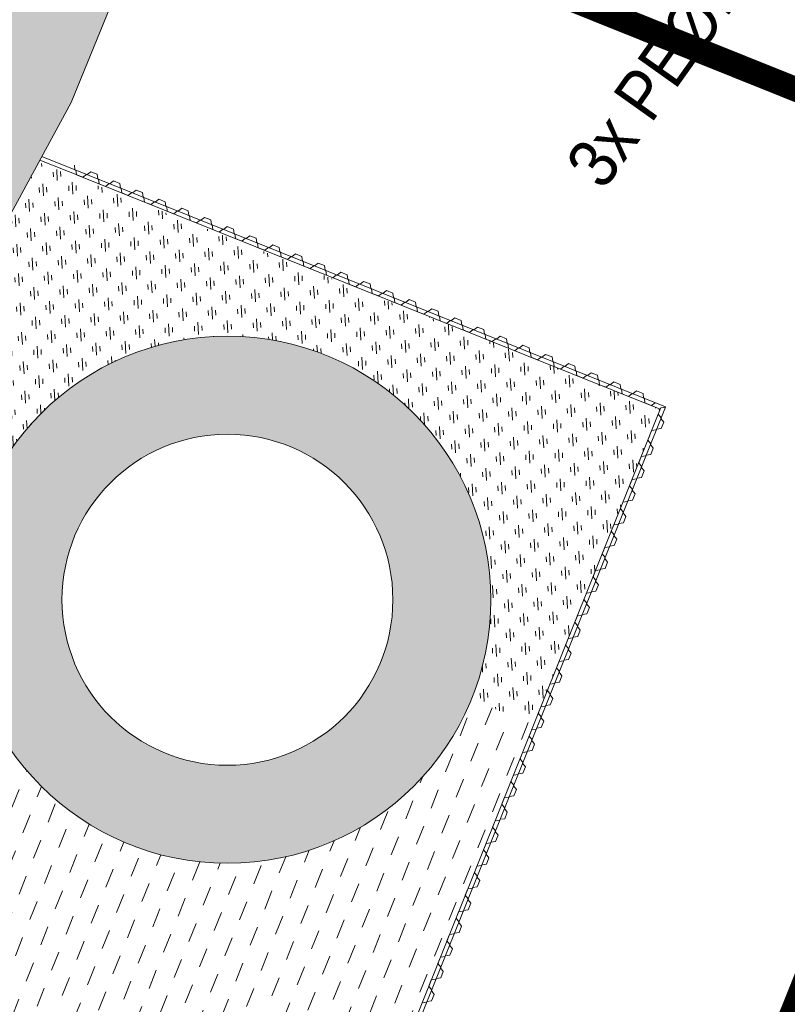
# Model space of a CAD drawing. Header units: metres. Extents: x 68442 to 71740, y 407111 to 411160.
# Tile 85 of 186: x 70011 to 70042, y 408257 to 408298. Entities that reach past the tile are written whole.
import ezdxf
from ezdxf.enums import TextEntityAlignment as Align

# ---------------------------------------------------------------- set-up
doc = ezdxf.new("R2010")
doc.units = ezdxf.units.M
doc.linetypes.add('XX-CENTER', pattern=[8, 5, -1, 1, -1])
doc.layers.add('- van den heuvel -txt', color=7, linetype='Continuous', lineweight=0)
doc.layers.add('MACG_alg_werkgrens', color=3, linetype='XX-CENTER', lineweight=0)
doc.layers.add('MACG_n_inr_damwand', color=1, linetype='Continuous', lineweight=0, plot=False, transparency=0.8)
for name, color, linetype, lineweight, transparency in [('MACG_n_vhr_arc_auxcrane', 3, 'Continuous', 0, 0.8), ('MACG_n_vhr_arc_gravel', 34, 'Continuous', 0, 0.8), ('MACG_n_vhr_arc_preassembly_13.5', 6, 'Continuous', 0, 0.8), ('MACG_n_vhr_kant_', 7, 'Continuous', 0, 0.8)]:
    doc.layers.add(name, color=color, linetype=linetype, lineweight=lineweight, transparency=transparency)
doc.styles.get("Standard").update_dxf_attribs({"font": 'arial.ttf'})
pattern_1 = [(273.21993453, (35012.6843, 204126.80925), (-0.56535144, -0.6327540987), [0.5, -0.7]), (273.21993453, (35012.543, 204126.65106), (-0.56535144, -0.6327540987), [0.2, -1]), (273.21993453, (35012.8425, 204126.6679), (-0.56535144, -0.6327540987), [0.2, -1])]

msp = doc.modelspace()

# ---------------------------------------------------------------- hatches: boundary and pattern name
at = {"layer": 'MACG_n_vhr_arc_auxcrane'}
h = msp.add_hatch(dxfattribs=at)
h.set_pattern_fill('ACO-BETON_DETAIL', color=256, scale=2, angle=90, style=0, pattern_type=2)
h.set_pattern_definition([(90, (0, 0), (-0.6, 0.3), [0, -0.6])])
h.paths.add_polyline_path([(71104.603, 407276.388), (71100.358, 407269.862), (71096.479, 407264.662), (71073.048, 407241.19), (71055.238, 407227.989), (71038.574, 407220.174), (71017.646, 407213.432), (70997.279, 407210.279), (70970.533, 407211.312), (70939.98, 407218.436), (70920.131, 407228.266), (70892.762, 407246.304), (70881.949, 407253.646), (70843.717, 407279.557), (70818.155, 407297.249), (70743.743, 407349.148), (70723.547, 407363.902), (70691.358, 407385.965), (70689.312, 407386.516), (70663.266, 407404.368), (70642.756, 407418.664), (70549.196, 407483.049), (70441.196, 407557.929), (70380.254, 407599.928), (70359.975, 407614.54), (70327.834, 407636.672), (70325.789, 407637.228), (70303.448, 407652.612), (70279.296, 407669.487), (70165.436, 407747.808), (70137.116, 407767.369), (70054.657, 407824.328), (70012.778, 407852.992), (69992.502, 407867.631), (69960.301, 407889.675), (69958.254, 407890.225), (69932.198, 407908.062), (69911.695, 407922.368), (69898.531, 407931.425), (69878.799, 407944.383), (69877.926, 407945.287), (69877.111, 407946.172), (69876.297, 407947.067), (69875.501, 407947.973), (69874.717, 407948.899), (69873.954, 407949.823), (69873.19, 407950.757), (69872.445, 407951.703), (69871.711, 407952.659), (69870.997, 407953.624), (69870.284, 407954.598), (69869.589, 407955.585), (69868.905, 407956.581), (69868.242, 407957.586), (69867.589, 407958.591), (69866.945, 407959.617), (69866.321, 407960.643), (69865.708, 407961.678), (69865.105, 407962.724), (69864.521, 407963.78), (69863.949, 407964.835), (69863.385, 407965.911), (69862.843, 407966.986), (69862.309, 407968.063), (69861.796, 407969.162), (69860.812, 407971.35), (69860.338, 407972.469), (69859.886, 407973.584), (69859.443, 407974.7), (69859.021, 407975.827), (69858.609, 407976.961), (69858.207, 407978.098), (69857.824, 407979.246), (69857.463, 407980.391), (69857.11, 407981.538), (69856.779, 407982.705), (69856.458, 407983.858), (69856.145, 407985.027), (69855.864, 407986.193), (69855.582, 407987.37), (69855.331, 407988.548), (69855.09, 407989.732), (69854.859, 407990.908), (69854.647, 407992.097), (69854.456, 407993.293), (69854.275, 407994.479), (69854.114, 407995.675), (69853.963, 407996.872), (69853.833, 407998.068), (69853.712, 407999.264), (69853.611, 408000.472), (69853.531, 408001.669), (69853.461, 408002.875), (69853.41, 408004.081), (69853.37, 408005.277), (69853.35, 408006.486), (69853.35, 408007.692), (69853.36, 408008.898), (69853.39, 408010.105), (69853.43, 408011.301), (69853.491, 408012.509), (69853.571, 408013.715), (69853.662, 408014.912), (69853.772, 408016.118), (69853.893, 408017.314), (69854.034, 408018.51), (69854.184, 408019.707), (69854.356, 408020.905), (69854.547, 408022.092), (69854.748, 408023.278), (69854.969, 408024.464), (69855.2, 408025.64), (69855.452, 408026.828), (69855.723, 408028.005), (69856.004, 408029.169), (69856.296, 408030.335), (69856.608, 408031.504), (69856.94, 408032.66), (69857.282, 408033.816), (69857.644, 408034.972), (69858.016, 408036.119), (69858.408, 408037.255), (69858.81, 408038.389), (69859.222, 408039.517), (69859.665, 408040.644), (69860.107, 408041.758), (69860.57, 408042.876), (69861.053, 408043.982), (69861.546, 408045.078), (69862.057, 408046.173), (69862.57, 408047.258), (69887.002, 408096.243), (69911.99, 408137.012), (69922.689, 408152.705), (69959.672, 408205.279), (69965.122, 408212.934), (69980.171, 408233.211), (69982.771, 408237.818), (69998.851, 408267.442), (69999.196, 408269.55), (70012.625, 408294.288), (70020.261, 408312.998), (70027.965, 408324.919), (70035.652, 408335.869), (70045.209, 408349.305), (70055.034, 408362.942), (70058.469, 408370.849), (70060.02, 408382.34), (70059.849, 408384.812), (70059.31, 408392.61), (70057.39, 408399.52), (70053.54, 408411.74), (70045.78, 408436.54), (70035.86, 408467.97), (70030.1, 408466.23), (70041.593, 408429.288), (70048.063, 408408.425), (70052.74, 408393.82), (70053.172, 408391.093), (70054.29, 408384.03), (70053.76, 408374.91), (70053.079, 408372.262), (70051.1, 408365.158), (70041.922, 408351.585), (70032.385, 408338.177), (70024.647, 408327.155), (70016.833, 408315.063), (70009.109, 408296.196), (69976.11, 408235.403), (69961.58, 408214.856), (69956.407, 408207.589), (69919.4, 408154.982), (69908.63, 408139.185), (69883.501, 408098.184), (69858.972, 408049.005), (69858.437, 408047.874), (69857.91, 408046.746), (69857.395, 408045.602), (69856.889, 408044.441), (69856.4, 408043.261), (69855.944, 408042.112), (69855.482, 408040.936), (69855.046, 408039.744), (69854.632, 408038.575), (69854.223, 408037.389), (69853.833, 408036.187), (69853.455, 408034.98), (69853.1, 408033.779), (69852.753, 408032.572), (69852.423, 408031.337), (69852.12, 408030.124), (69851.83, 408028.924), (69851.546, 408027.692), (69851.281, 408026.44), (69851.04, 408025.216), (69850.809, 408023.978), (69850.6, 408022.744), (69850.401, 408021.506), (69850.22, 408020.24), (69850.063, 408018.994), (69849.916, 408017.749), (69849.791, 408016.501), (69849.676, 408015.245), (69849.581, 408013.999), (69849.497, 408012.742), (69849.434, 408011.468), (69849.392, 408010.222), (69849.36, 408008.965), (69849.35, 408007.709), (69849.35, 408006.453), (69849.371, 408005.177), (69849.413, 408003.931), (69849.465, 408002.675), (69849.539, 408001.418), (69849.623, 408000.172), (69849.729, 407998.897), (69849.855, 407997.65), (69849.991, 407996.404), (69850.148, 407995.159), (69850.315, 407993.911), (69850.504, 407992.676), (69850.703, 407991.431), (69850.927, 407990.172), (69851.167, 407988.948), (69851.415, 407987.731), (69851.681, 407986.486), (69851.975, 407985.258), (69852.268, 407984.041), (69852.599, 407982.806), (69852.928, 407981.621), (69853.274, 407980.404), (69853.643, 407979.202), (69854.02, 407978.011), (69854.424, 407976.798), (69854.844, 407975.612), (69855.268, 407974.443), (69855.711, 407973.261), (69856.173, 407972.096), (69856.643, 407970.937), (69857.145, 407969.75), (69858.16, 407967.494), (69858.705, 407966.328), (69859.265, 407965.198), (69859.828, 407964.083), (69860.419, 407962.953), (69861.013, 407961.859), (69861.621, 407960.758), (69862.255, 407959.659), (69862.891, 407958.585), (69863.541, 407957.515), (69864.217, 407956.438), (69864.896, 407955.394), (69865.587, 407954.346), (69866.305, 407953.301), (69867.034, 407952.266), (69867.775, 407951.253), (69868.517, 407950.251), (69869.288, 407949.247), (69870.07, 407948.254), (69870.863, 407947.283), (69871.649, 407946.332), (69872.473, 407945.36), (69873.315, 407944.401), (69874.16, 407943.472), (69875.015, 407942.543), (69876.23, 407941.284), (69896.301, 407928.104), (69909.436, 407919.068), (69929.939, 407904.762), (69989.846, 407863.751), (70010.518, 407849.691), (70052.39, 407821.032), (70134.842, 407764.077), (70163.166, 407744.515), (70277.036, 407666.186), (70297.513, 407651.842), (70357.309, 407610.668), (70377.994, 407596.628), (70438.921, 407554.638), (70546.922, 407479.757), (70640.495, 407415.365), (70661.005, 407401.069), (70720.889, 407360.024), (70741.481, 407345.848), (70815.872, 407293.964), (70841.457, 407276.257), (70879.706, 407250.335), (70890.538, 407242.98), (70918.135, 407224.79), (70938.62, 407214.646), (70969.997, 407207.33), (70997.51, 407206.267), (71018.571, 407209.528), (71040.042, 407216.444), (71057.298, 407224.537), (71075.668, 407238.154), (71099.513, 407262.04), (71103.641, 407267.574), (71107.189, 407273.029)])
at = {"layer": 'MACG_n_vhr_arc_gravel'}
h = msp.add_hatch(dxfattribs=at)
h.set_pattern_fill('GOST_GLASS', color=256, scale=0.2, angle=520.0859, style=0)
h.set_pattern_definition(pattern_1)
edge = h.paths.add_edge_path()
edge.add_line((70011.299, 408291.846), (70004.751, 408279.782))
edge.add_line((70004.751, 408279.782), (70009.045, 408278.058))
edge.add_arc((70019, 408274), 10.75, -22.1778, 157.8222, ccw=False)
edge.add_line((70028.955, 408269.942), (70031.495, 408268.906))
edge.add_line((70031.495, 408268.906), (70036.66, 408281.775))
edge.add_line((70036.66, 408281.775), (70011.299, 408291.846))
h = msp.add_hatch(dxfattribs=at)
h.set_pattern_fill('GOST_GLASS', color=256, scale=0.2, angle=520.0859, style=0)
h.set_pattern_definition(pattern_1)
h.paths.add_polyline_path([(70025.251, 408271.452, -0.41262), (70016.486, 408267.736, -0.415809), (70012.749, 408276.548), (70009.045, 408278.058, 0.415809), (70014.996, 408264.023, 0.41262), (70028.955, 408269.942)])
h.paths.add_polyline_path([(70023.004, 408283.977, 0.41262), (70009.045, 408278.058), (70012.749, 408276.548, -0.41262), (70021.514, 408280.264, -0.415809), (70025.251, 408271.452), (70028.955, 408269.942, 0.415809)])
h.paths.add_polyline_path([(69961.004, 407918.977, 1), (69952.996, 407899.023, 1)])
h.paths.add_polyline_path([(69954.486, 407902.736, -1), (69959.514, 407915.264, -1)], flags=16)
h.paths.add_polyline_path([(70328.004, 407665.977, 1), (70319.996, 407646.023, 1)])
h.paths.add_polyline_path([(70321.486, 407649.736, -1), (70326.514, 407662.264, -1)], flags=16)
h.paths.add_polyline_path([(70683.996, 407395.023, 1), (70692.004, 407414.977, 1)])
h.paths.add_polyline_path([(70690.514, 407411.264, -1), (70685.486, 407398.736, -1)], flags=16)
at = {"layer": 'MACG_n_vhr_arc_preassembly_13.5'}
h = msp.add_hatch(dxfattribs=at)
h.set_pattern_fill('DASH', color=256, scale=0.5, angle=68.1321)
h.set_pattern_definition([(68.13207, (69982.37296, 409427.91986), (-0.4409888, 1.03228243), [0.79375, -0.79375])])
edge = h.paths.add_edge_path()
edge.add_line((70004.751, 408279.782), (69999.196, 408269.55))
edge.add_line((69999.196, 408269.55), (69998.859, 408267.457))
edge.add_line((69998.859, 408267.457), (70001.187, 408266.193))
edge.add_line((70001.187, 408266.193), (69988.332, 408242.316))
edge.add_line((69988.332, 408242.316), (70025.369, 408253.618))
edge.add_line((70025.369, 408253.618), (70031.495, 408268.906))
edge.add_line((70031.495, 408268.906), (70028.955, 408269.942))
edge.add_arc((70019, 408274), 10.75, 157.8222, 337.8222, ccw=False)
edge.add_line((70009.045, 408278.058), (70004.751, 408279.782))

# ---------------------------------------------------------------- linework, layer by layer
at = {"layer": 'MACG_alg_werkgrens', "ltscale": 10, "const_width": 1, "flags": 128}
msp.add_lwpolyline([(70449.751, 408032.163), (70449.751, 408032.163), (70437.26, 408048.557), (70414.446, 408089.512, -0.374008), (70400.275, 408120.193), (70381.121, 408153.533), (70372.268, 408163.828), (70353.318, 408204.864), (70334.342, 408247.817), (70308.213, 408318.397), (70297.487, 408362.168), (70288.889, 408397.157), (70280.291, 408432.15), (70275.143, 408459.922), (70272.268, 408479.577), (70270.836, 408507.892), (70305.356, 408513.047), (70308.932, 408516.528), (70286.132, 408539.946), (70289.559, 408543.501), (70271.349, 408561.055), (70272.887, 408576.356), (70305.692, 408609.863), (70303.117, 408628.631), (70214.729, 408626.476, 0.408017), (70190.072, 408599.729), (70194.782, 408539.543), (70180.571, 408538.431), (70173.023, 408540.32), (70162.754, 408538.249), (70123.209, 408526.059), (70117.394, 408545.262), (70096.494, 408538.74), (70089.025, 408536.409), (70069.326, 408530.261), (70064.97, 408530.261), (70064.97, 408530.261), (70032.386, 408502.995), (70024.178, 408496.558), (70024.783, 408494.331), (70030.873, 408475.178), (70040.424, 408478.287), (70065.288, 408399.01, -0.169189), (70062.026, 408359.704), (70044.785, 408334.682), (70029.708, 408312.801), (70025.151, 408301.657), (70055.079, 408289.647), (70035.99, 408242.051), (69983.206, 408225.941), (69958.716, 408190.459), (69928.81, 408147.129), (69891.671, 408088.635), (69874.644, 408051.766), (69867.207, 408035.66), (69868.166, 408034.583), (69864.003, 408016.615), (69863.573, 408003.322), (69866.171, 407986.393), (69870.823, 407973.579), (69882.918, 407954.884), (69901.665, 407941.327), (69931.143, 407921.235), (69949.417, 407947.806), (69991.674, 407918.794), (69995.138, 407873.29), (70296.881, 407665.423), (70317.094, 407694.851), (70359.37, 407665.826), (70362.861, 407619.969), (70630.25, 407435.768), (70660.421, 407415.003), (70680.436, 407444.142), (70722.713, 407415.117), (70726.166, 407369.755), (70746.399, 407355.829), (70860.012, 407276.97), (70923.64, 407234.339), (70930.51, 407230.937), (70942.36, 407225.069), (70957.548, 407221.528), (70971.471, 407218.281), (70982.063, 407217.872), (70996.886, 407217.299), (71015.507, 407220.097), (71035.843, 407226.792, -0.788795), (71046.434, 407275.744), (71049.352, 407277.993), (71063.781, 407306.584), (71073.046, 407323.92), (71078.986, 407335.034), (71087.075, 407350.169), (71114.981, 407403.763), (71133.436, 407394.253), (71179.714, 407483.087), (71218.767, 407558.877), (71211.959, 407562.385), (71175.728, 407577.356), (71153.873, 407584.711), (71134.026, 407590.44), (71112.744, 407597.537), (71091.531, 407605.714), (71060.724, 407614.389, -0.09505), (71052.716, 407619.868), (71041.845, 407625.02), (70995.129, 407648.794), (70996.507, 407651.409), (70889.072, 407707.568), (70786.374, 407761.327), (70748.986, 407780.821), (70719.814, 407796.404, -0.291353), (70694.998, 407808.622), (70652.208, 407834.486), (70644.454, 407840.479), (70647.408, 407845.653), (70642.74, 407848.811), (70629.043, 407859.346), (70617.43, 407868.279), (70606.968, 407876.325), (70598.635, 407882.735), (70585.65, 407892.722), (70579.8, 407897.745), (70571.586, 407905.173), (70565.007, 407911.122), (70557.904, 407917.544), (70552.796, 407922.163), (70546.418, 407927.931), (70536.509, 407936.891), (70533.553, 407939.886), (70527.429, 407946.09), (70518.812, 407954.821), (70511.889, 407961.835), (70505.061, 407968.754), (70496.289, 407977.642), (70489.386, 407985.104), (70479.295, 408002.881), (70473.931, 408010.063), (70469.694, 408015.735), (70464.149, 408023.159), (70460.157, 408028.486), (70449.751, 408032.163)], format="xyb", dxfattribs=at)
at = {"layer": 'MACG_n_inr_damwand'}
for p, q in [((70011.426, 408292.08), (70036.875, 408281.866)), ((70011.347, 408291.934), (70013.095, 408291.232)), ((70012.754, 408291.724), (70012.78, 408291.536)), ((70012.78, 408291.536), (70012.794, 408291.53)), ((70012.794, 408291.53), (70012.808, 408291.525)), ((70012.808, 408291.525), (70012.835, 408291.337)), ((70012.835, 408291.337), (70036.66, 408281.775)), ((70013.095, 408291.232), (70013.245, 408291.35)), ((70013.245, 408291.35), (70013.272, 408291.339)), ((70013.272, 408291.339), (70013.422, 408291.456)), ((70013.422, 408291.456), (70013.682, 408291.352)), ((70013.682, 408291.352), (70013.709, 408291.164)), ((70013.709, 408291.164), (70013.722, 408291.158)), ((70013.722, 408291.158), (70013.736, 408291.152)), ((70013.736, 408291.152), (70013.763, 408290.964)), ((70013.763, 408290.964), (70014.023, 408290.86)), ((70014.023, 408290.86), (70014.173, 408290.977)), ((70014.173, 408290.977), (70014.2, 408290.966)), ((70014.2, 408290.966), (70014.35, 408291.083)), ((70014.35, 408291.083), (70014.61, 408290.979)), ((70014.61, 408290.979), (70014.637, 408290.791)), ((70014.637, 408290.791), (70014.651, 408290.786)), ((70014.651, 408290.786), (70014.664, 408290.78)), ((70014.664, 408290.78), (70014.691, 408290.592)), ((70014.691, 408290.592), (70014.951, 408290.488)), ((70014.951, 408290.488), (70015.101, 408290.605)), ((70015.101, 408290.605), (70015.128, 408290.594)), ((70015.128, 408290.594), (70015.278, 408290.711)), ((70015.278, 408290.711), (70015.538, 408290.607)), ((70015.538, 408290.607), (70015.565, 408290.419)), ((70015.565, 408290.419), (70015.579, 408290.413)), ((70015.579, 408290.413), (70015.592, 408290.407)), ((70015.592, 408290.407), (70015.619, 408290.219)), ((70015.619, 408290.219), (70015.879, 408290.115)), ((70015.879, 408290.115), (70016.029, 408290.232)), ((70016.029, 408290.232), (70016.057, 408290.221)), ((70016.057, 408290.221), (70016.206, 408290.339)), ((70016.206, 408290.339), (70016.466, 408290.234)), ((70016.466, 408290.234), (70016.493, 408290.046)), ((70016.493, 408290.046), (70016.507, 408290.041)), ((70016.507, 408290.041), (70016.521, 408290.035)), ((70016.521, 408290.035), (70016.547, 408289.847)), ((70016.985, 408289.849), (70017.134, 408289.966)), ((70017.134, 408289.966), (70017.394, 408289.862)), ((70016.547, 408289.847), (70016.807, 408289.743)), ((70016.807, 408289.743), (70016.957, 408289.86)), ((70016.957, 408289.86), (70016.985, 408289.849)), ((70017.394, 408289.862), (70017.421, 408289.674)), ((70017.421, 408289.674), (70017.435, 408289.668)), ((70017.435, 408289.668), (70017.449, 408289.663)), ((70017.449, 408289.663), (70017.475, 408289.474)), ((70017.913, 408289.476), (70018.062, 408289.594)), ((70018.062, 408289.594), (70018.322, 408289.489)), ((70017.475, 408289.474), (70017.735, 408289.37)), ((70017.735, 408289.37), (70017.885, 408289.488)), ((70017.885, 408289.488), (70017.913, 408289.476)), ((70018.322, 408289.489), (70018.349, 408289.301)), ((70018.349, 408289.301), (70018.363, 408289.296)), ((70018.363, 408289.296), (70018.377, 408289.29)), ((70018.377, 408289.29), (70018.404, 408289.102)), ((70018.841, 408289.104), (70018.99, 408289.221)), ((70018.99, 408289.221), (70019.25, 408289.117)), ((70018.404, 408289.102), (70018.663, 408288.998)), ((70018.663, 408288.998), (70018.813, 408289.115)), ((70018.813, 408289.115), (70018.841, 408289.104)), ((70019.25, 408289.117), (70019.277, 408288.929)), ((70019.277, 408288.929), (70019.291, 408288.923)), ((70019.291, 408288.923), (70019.305, 408288.918)), ((70019.305, 408288.918), (70019.332, 408288.73)), ((70019.769, 408288.731), (70019.918, 408288.849)), ((70019.918, 408288.849), (70020.178, 408288.744)), ((70019.332, 408288.73), (70019.591, 408288.625)), ((70019.591, 408288.625), (70019.741, 408288.743)), ((70019.741, 408288.743), (70019.769, 408288.731)), ((70020.178, 408288.744), (70020.205, 408288.556)), ((70020.205, 408288.556), (70020.219, 408288.551)), ((70020.219, 408288.551), (70020.233, 408288.545)), ((70020.233, 408288.545), (70020.26, 408288.357)), ((70020.26, 408288.357), (70020.519, 408288.253)), ((70020.519, 408288.253), (70020.669, 408288.37)), ((70020.669, 408288.37), (70020.697, 408288.359)), ((70020.697, 408288.359), (70020.846, 408288.476)), ((70020.846, 408288.476), (70021.106, 408288.372)), ((70021.106, 408288.372), (70021.133, 408288.184)), ((70021.133, 408288.184), (70021.147, 408288.178)), ((70021.147, 408288.178), (70021.161, 408288.173)), ((70021.161, 408288.173), (70021.188, 408287.985)), ((70021.188, 408287.985), (70021.448, 408287.88)), ((70021.448, 408287.88), (70021.597, 408287.998)), ((70021.597, 408287.998), (70021.625, 408287.987)), ((70021.625, 408287.987), (70021.774, 408288.104)), ((70021.774, 408288.104), (70022.034, 408288)), ((70022.034, 408288), (70022.061, 408287.811)), ((70022.061, 408287.811), (70022.075, 408287.806)), ((70022.075, 408287.806), (70022.089, 408287.8)), ((70022.089, 408287.8), (70022.116, 408287.612)), ((70022.116, 408287.612), (70022.376, 408287.508)), ((70022.376, 408287.508), (70022.525, 408287.625)), ((70022.525, 408287.625), (70022.553, 408287.614)), ((70022.553, 408287.614), (70022.702, 408287.731)), ((70022.702, 408287.731), (70022.962, 408287.627)), ((70022.962, 408287.627), (70022.989, 408287.439)), ((70022.989, 408287.439), (70023.003, 408287.433)), ((70023.003, 408287.433), (70023.017, 408287.428)), ((70023.017, 408287.428), (70023.044, 408287.24)), ((70023.044, 408287.24), (70023.304, 408287.135)), ((70023.304, 408287.135), (70023.453, 408287.253)), ((70023.453, 408287.253), (70023.481, 408287.242)), ((70023.481, 408287.242), (70023.63, 408287.359)), ((70023.63, 408287.359), (70023.89, 408287.255)), ((70023.89, 408287.255), (70023.917, 408287.067)), ((70023.917, 408287.067), (70023.931, 408287.061)), ((70023.931, 408287.061), (70023.945, 408287.055)), ((70023.945, 408287.055), (70023.972, 408286.867)), ((70023.972, 408286.867), (70024.232, 408286.763)), ((70024.232, 408286.763), (70024.381, 408286.88)), ((70024.381, 408286.88), (70024.409, 408286.869)), ((70024.409, 408286.869), (70024.558, 408286.987)), ((70024.558, 408286.987), (70024.818, 408286.882)), ((70024.818, 408286.882), (70024.845, 408286.694)), ((70024.845, 408286.694), (70024.859, 408286.689)), ((70024.859, 408286.689), (70024.873, 408286.683)), ((70024.873, 408286.683), (70024.9, 408286.495)), ((70024.9, 408286.495), (70025.16, 408286.391)), ((70025.16, 408286.391), (70025.309, 408286.508)), ((70025.309, 408286.508), (70025.337, 408286.497)), ((70025.337, 408286.497), (70025.486, 408286.614)), ((70025.486, 408286.614), (70025.746, 408286.51)), ((70025.746, 408286.51), (70025.773, 408286.322)), ((70025.773, 408286.322), (70025.787, 408286.316)), ((70025.787, 408286.316), (70025.801, 408286.311)), ((70025.801, 408286.311), (70025.828, 408286.122)), ((70025.828, 408286.122), (70026.088, 408286.018)), ((70026.088, 408286.018), (70026.237, 408286.135)), ((70026.237, 408286.135), (70026.265, 408286.124)), ((70026.265, 408286.124), (70026.415, 408286.242)), ((70026.415, 408286.242), (70026.674, 408286.137)), ((70026.674, 408286.137), (70026.701, 408285.949)), ((70026.701, 408285.949), (70026.715, 408285.944)), ((70026.715, 408285.944), (70026.729, 408285.938)), ((70026.729, 408285.938), (70026.756, 408285.75)), ((70026.756, 408285.75), (70027.016, 408285.646)), ((70027.016, 408285.646), (70027.165, 408285.763)), ((70027.165, 408285.763), (70027.193, 408285.752)), ((70027.193, 408285.752), (70027.343, 408285.869)), ((70027.343, 408285.869), (70027.602, 408285.765)), ((70027.602, 408285.765), (70027.629, 408285.577)), ((70027.629, 408285.577), (70027.643, 408285.571)), ((70027.643, 408285.571), (70027.657, 408285.566)), ((70027.657, 408285.566), (70027.684, 408285.378)), ((70027.684, 408285.378), (70027.944, 408285.273)), ((70027.944, 408285.273), (70028.093, 408285.391)), ((70028.093, 408285.391), (70028.121, 408285.379)), ((70028.121, 408285.379), (70028.271, 408285.497)), ((70028.271, 408285.497), (70028.53, 408285.392)), ((70028.53, 408285.392), (70028.557, 408285.204)), ((70028.557, 408285.204), (70028.571, 408285.199)), ((70028.571, 408285.199), (70028.585, 408285.193)), ((70028.585, 408285.193), (70028.612, 408285.005)), ((70028.612, 408285.005), (70028.872, 408284.901)), ((70028.872, 408284.901), (70029.021, 408285.018)), ((70029.021, 408285.018), (70029.049, 408285.007)), ((70029.049, 408285.007), (70029.199, 408285.124)), ((70029.199, 408285.124), (70029.459, 408285.02)), ((70029.459, 408285.02), (70029.485, 408284.832)), ((70029.485, 408284.832), (70029.499, 408284.826)), ((70029.499, 408284.826), (70029.513, 408284.821)), ((70029.513, 408284.821), (70029.54, 408284.633)), ((70029.977, 408284.634), (70030.127, 408284.752)), ((70030.127, 408284.752), (70030.387, 408284.648)), ((70029.54, 408284.633), (70029.8, 408284.528)), ((70029.8, 408284.528), (70029.949, 408284.646)), ((70029.949, 408284.646), (70029.977, 408284.634)), ((70030.387, 408284.648), (70030.413, 408284.459)), ((70030.413, 408284.459), (70030.427, 408284.454)), ((70030.427, 408284.454), (70030.441, 408284.448)), ((70030.441, 408284.448), (70030.468, 408284.26)), ((70030.905, 408284.262), (70031.055, 408284.379)), ((70031.055, 408284.379), (70031.315, 408284.275)), ((70030.468, 408284.26), (70030.728, 408284.156)), ((70030.728, 408284.156), (70030.877, 408284.273)), ((70030.877, 408284.273), (70030.905, 408284.262)), ((70031.315, 408284.275), (70031.342, 408284.087)), ((70031.342, 408284.087), (70031.355, 408284.081)), ((70031.355, 408284.081), (70031.369, 408284.076)), ((70031.369, 408284.076), (70031.396, 408283.888)), ((70031.833, 408283.89), (70031.983, 408284.007)), ((70031.983, 408284.007), (70032.243, 408283.903)), ((70031.396, 408283.888), (70031.656, 408283.783)), ((70031.656, 408283.783), (70031.806, 408283.901)), ((70031.806, 408283.901), (70031.833, 408283.89)), ((70032.243, 408283.903), (70032.27, 408283.715)), ((70032.27, 408283.715), (70032.283, 408283.709)), ((70032.283, 408283.709), (70032.297, 408283.703)), ((70032.297, 408283.703), (70032.324, 408283.515)), ((70032.761, 408283.517), (70032.911, 408283.634)), ((70032.911, 408283.634), (70033.171, 408283.53)), ((70032.324, 408283.515), (70032.584, 408283.411)), ((70032.584, 408283.411), (70032.734, 408283.528)), ((70032.734, 408283.528), (70032.761, 408283.517)), ((70033.171, 408283.53), (70033.198, 408283.342)), ((70033.198, 408283.342), (70033.212, 408283.336)), ((70033.212, 408283.336), (70033.225, 408283.331)), ((70033.225, 408283.331), (70033.252, 408283.143)), ((70033.252, 408283.143), (70033.512, 408283.039)), ((70033.512, 408283.039), (70033.662, 408283.156)), ((70033.662, 408283.156), (70033.689, 408283.145)), ((70033.689, 408283.145), (70033.839, 408283.262)), ((70033.839, 408283.262), (70034.099, 408283.158)), ((70034.099, 408283.158), (70034.126, 408282.97)), ((70034.126, 408282.97), (70034.14, 408282.964)), ((70034.14, 408282.964), (70034.154, 408282.958)), ((70034.154, 408282.958), (70034.18, 408282.77)), ((70034.18, 408282.77), (70034.44, 408282.666)), ((70034.44, 408282.666), (70034.59, 408282.783)), ((70034.59, 408282.783), (70034.618, 408282.772)), ((70034.618, 408282.772), (70034.767, 408282.89)), ((70034.767, 408282.89), (70035.027, 408282.785)), ((70035.027, 408282.785), (70035.054, 408282.597)), ((70035.054, 408282.597), (70035.068, 408282.592)), ((70035.068, 408282.592), (70035.082, 408282.586)), ((70035.082, 408282.586), (70035.108, 408282.398)), ((70035.108, 408282.398), (70035.368, 408282.294)), ((70035.368, 408282.294), (70035.518, 408282.411)), ((70035.518, 408282.411), (70035.546, 408282.4)), ((70035.546, 408282.4), (70035.695, 408282.517)), ((70035.695, 408282.517), (70035.955, 408282.413)), ((70035.955, 408282.413), (70035.982, 408282.225)), ((70035.982, 408282.225), (70035.996, 408282.219)), ((70035.996, 408282.219), (70036.01, 408282.214)), ((70036.01, 408282.214), (70036.036, 408282.025)), ((70036.036, 408282.025), (70036.296, 408281.921)), ((70036.296, 408281.921), (70036.446, 408282.038)), ((70036.446, 408282.038), (70036.46, 408282.033)), ((70036.607, 408281.643), (70026.47, 408256.385)), ((70036.869, 408281.853), (70026.51, 408256.039)), ((70036.681, 408281.826), (70036.577, 408281.566)), ((70036.577, 408281.566), (70036.694, 408281.416)), ((70036.869, 408281.853), (70036.681, 408281.826)), ((70036.875, 408281.866), (70036.869, 408281.853)), ((70036.694, 408281.416), (70036.683, 408281.388)), ((70036.683, 408281.388), (70036.8, 408281.239)), ((70036.8, 408281.239), (70036.696, 408280.979)), ((70036.308, 408280.898), (70036.204, 408280.638)), ((70036.496, 408280.924), (70036.308, 408280.898)), ((70036.502, 408280.938), (70036.496, 408280.924)), ((70036.508, 408280.952), (70036.502, 408280.938)), ((70036.696, 408280.979), (70036.508, 408280.952)), ((70036.151, 408280.506), (70036.269, 408280.357)), ((70036.269, 408280.357), (70036.258, 408280.329)), ((70036.258, 408280.329), (70036.375, 408280.18)), ((70036.271, 408279.92), (70036.083, 408279.893)), ((70036.375, 408280.18), (70036.271, 408279.92)), ((70035.883, 408279.838), (70035.779, 408279.578)), ((70035.779, 408279.578), (70035.896, 408279.429)), ((70036.071, 408279.865), (70035.883, 408279.838)), ((70036.077, 408279.879), (70036.071, 408279.865)), ((70036.083, 408279.893), (70036.077, 408279.879)), ((70035.896, 408279.429), (70035.885, 408279.401)), ((70035.885, 408279.401), (70036.002, 408279.252)), ((70036.002, 408279.252), (70035.898, 408278.992)), ((70035.511, 408278.91), (70035.407, 408278.65)), ((70035.699, 408278.937), (70035.511, 408278.91)), ((70035.704, 408278.951), (70035.699, 408278.937)), ((70035.71, 408278.965), (70035.704, 408278.951)), ((70035.898, 408278.992), (70035.71, 408278.965)), ((70035.407, 408278.65), (70035.524, 408278.501)), ((70035.524, 408278.501), (70035.513, 408278.473)), ((70035.513, 408278.473), (70035.63, 408278.324)), ((70035.63, 408278.324), (70035.526, 408278.064)), ((70035.138, 408277.982), (70035.034, 408277.722)), ((70035.326, 408278.009), (70035.138, 408277.982)), ((70035.332, 408278.023), (70035.326, 408278.009)), ((70035.338, 408278.037), (70035.332, 408278.023)), ((70035.526, 408278.064), (70035.338, 408278.037)), ((70035.034, 408277.722), (70035.151, 408277.573)), ((70035.151, 408277.573), (70035.14, 408277.545)), ((70035.14, 408277.545), (70035.258, 408277.396)), ((70034.965, 408277.109), (70034.96, 408277.095)), ((70035.153, 408277.136), (70034.965, 408277.109)), ((70035.258, 408277.396), (70035.153, 408277.136)), ((70034.766, 408277.054), (70034.662, 408276.794)), ((70034.662, 408276.794), (70034.779, 408276.645)), ((70034.954, 408277.081), (70034.766, 408277.054)), ((70034.96, 408277.095), (70034.954, 408277.081)), ((70034.779, 408276.645), (70034.768, 408276.617)), ((70034.768, 408276.617), (70034.885, 408276.467)), ((70034.885, 408276.467), (70034.781, 408276.208)), ((70034.393, 408276.126), (70034.289, 408275.866)), ((70034.582, 408276.153), (70034.393, 408276.126)), ((70034.587, 408276.167), (70034.582, 408276.153)), ((70034.593, 408276.181), (70034.587, 408276.167)), ((70034.781, 408276.208), (70034.593, 408276.181)), ((70034.289, 408275.866), (70034.406, 408275.717)), ((70034.406, 408275.717), (70034.395, 408275.689)), ((70034.395, 408275.689), (70034.513, 408275.539)), ((70034.513, 408275.539), (70034.408, 408275.28)), ((70034.021, 408275.198), (70033.917, 408274.938)), ((70034.209, 408275.225), (70034.021, 408275.198)), ((70034.215, 408275.239), (70034.209, 408275.225)), ((70034.22, 408275.253), (70034.215, 408275.239)), ((70034.408, 408275.28), (70034.22, 408275.253)), ((70033.917, 408274.938), (70034.034, 408274.789)), ((70034.034, 408274.789), (70034.023, 408274.761)), ((70034.023, 408274.761), (70034.14, 408274.611)), ((70033.837, 408274.297), (70033.649, 408274.27)), ((70033.842, 408274.311), (70033.837, 408274.297)), ((70033.848, 408274.325), (70033.842, 408274.311)), ((70034.036, 408274.352), (70033.848, 408274.325)), ((70034.14, 408274.611), (70034.036, 408274.352)), ((70033.649, 408274.27), (70033.544, 408274.01)), ((70033.544, 408274.01), (70033.662, 408273.861)), ((70033.662, 408273.861), (70033.65, 408273.833)), ((70033.65, 408273.833), (70033.768, 408273.683)), ((70033.768, 408273.683), (70033.663, 408273.423)), ((70033.276, 408273.342), (70033.172, 408273.082)), ((70033.464, 408273.369), (70033.276, 408273.342)), ((70033.47, 408273.383), (70033.464, 408273.369)), ((70033.475, 408273.397), (70033.47, 408273.383)), ((70033.663, 408273.423), (70033.475, 408273.397)), ((70033.172, 408273.082), (70033.289, 408272.933)), ((70033.289, 408272.933), (70033.278, 408272.905)), ((70033.278, 408272.905), (70033.395, 408272.755)), ((70033.395, 408272.755), (70033.291, 408272.495)), ((70032.904, 408272.414), (70032.799, 408272.154)), ((70033.092, 408272.441), (70032.904, 408272.414)), ((70033.097, 408272.455), (70033.092, 408272.441)), ((70033.103, 408272.469), (70033.097, 408272.455)), ((70033.291, 408272.495), (70033.103, 408272.469)), ((70032.799, 408272.154), (70032.917, 408272.005)), ((70032.917, 408272.005), (70032.905, 408271.977)), ((70032.905, 408271.977), (70033.023, 408271.827)), ((70032.531, 408271.486), (70032.427, 408271.226)), ((70032.719, 408271.513), (70032.531, 408271.486)), ((70032.725, 408271.527), (70032.719, 408271.513)), ((70032.73, 408271.54), (70032.725, 408271.527)), ((70032.919, 408271.567), (70032.73, 408271.54)), ((70033.023, 408271.827), (70032.919, 408271.567)), ((70032.427, 408271.226), (70032.544, 408271.076)), ((70032.544, 408271.076), (70032.533, 408271.049)), ((70032.533, 408271.049), (70032.65, 408270.899)), ((70032.65, 408270.899), (70032.546, 408270.639)), ((70032.159, 408270.558), (70032.054, 408270.298)), ((70032.054, 408270.298), (70032.172, 408270.148)), ((70032.347, 408270.585), (70032.159, 408270.558)), ((70032.352, 408270.599), (70032.347, 408270.585)), ((70032.358, 408270.612), (70032.352, 408270.599)), ((70032.546, 408270.639), (70032.358, 408270.612)), ((70032.172, 408270.148), (70032.161, 408270.121)), ((70032.161, 408270.121), (70032.278, 408269.971)), ((70032.278, 408269.971), (70032.174, 408269.711)), ((70031.786, 408269.63), (70031.682, 408269.37)), ((70031.974, 408269.657), (70031.786, 408269.63)), ((70031.98, 408269.67), (70031.974, 408269.657)), ((70031.986, 408269.684), (70031.98, 408269.67)), ((70032.174, 408269.711), (70031.986, 408269.684)), ((70031.682, 408269.37), (70031.799, 408269.22)), ((70031.799, 408269.22), (70031.788, 408269.193)), ((70031.788, 408269.193), (70031.905, 408269.043)), ((70031.414, 408268.702), (70031.31, 408268.442)), ((70031.602, 408268.728), (70031.414, 408268.702)), ((70031.607, 408268.742), (70031.602, 408268.728)), ((70031.613, 408268.756), (70031.607, 408268.742)), ((70031.801, 408268.783), (70031.613, 408268.756)), ((70031.905, 408269.043), (70031.801, 408268.783)), ((70031.31, 408268.442), (70031.427, 408268.292)), ((70031.427, 408268.292), (70031.416, 408268.264)), ((70031.416, 408268.264), (70031.533, 408268.115)), ((70031.533, 408268.115), (70031.429, 408267.855)), ((70031.041, 408267.774), (70030.937, 408267.514)), ((70030.937, 408267.514), (70031.054, 408267.364)), ((70031.229, 408267.8), (70031.041, 408267.774)), ((70031.235, 408267.814), (70031.229, 408267.8)), ((70031.241, 408267.828), (70031.235, 408267.814)), ((70031.429, 408267.855), (70031.241, 408267.828)), ((70031.054, 408267.364), (70031.043, 408267.336)), ((70031.043, 408267.336), (70031.161, 408267.187)), ((70031.161, 408267.187), (70031.056, 408266.927)), ((70030.669, 408266.846), (70030.565, 408266.586)), ((70030.857, 408266.872), (70030.669, 408266.846)), ((70030.863, 408266.886), (70030.857, 408266.872)), ((70030.868, 408266.9), (70030.863, 408266.886)), ((70031.056, 408266.927), (70030.868, 408266.9)), ((70030.565, 408266.586), (70030.682, 408266.436)), ((70030.682, 408266.436), (70030.671, 408266.408)), ((70030.671, 408266.408), (70030.788, 408266.259)), ((70030.296, 408265.917), (70030.192, 408265.658)), ((70030.485, 408265.944), (70030.296, 408265.917)), ((70030.49, 408265.958), (70030.485, 408265.944)), ((70030.496, 408265.972), (70030.49, 408265.958)), ((70030.684, 408265.999), (70030.496, 408265.972)), ((70030.788, 408266.259), (70030.684, 408265.999)), ((70030.192, 408265.658), (70030.31, 408265.508)), ((70030.31, 408265.508), (70030.298, 408265.48)), ((70030.298, 408265.48), (70030.416, 408265.331)), ((70030.311, 408265.071), (70030.123, 408265.044)), ((70030.416, 408265.331), (70030.311, 408265.071)), ((70029.924, 408264.989), (70029.82, 408264.73)), ((70029.82, 408264.73), (70029.937, 408264.58)), ((70030.112, 408265.016), (70029.924, 408264.989)), ((70030.118, 408265.03), (70030.112, 408265.016)), ((70030.123, 408265.044), (70030.118, 408265.03)), ((70029.937, 408264.58), (70029.926, 408264.552)), ((70029.926, 408264.552), (70030.043, 408264.403)), ((70030.043, 408264.403), (70029.939, 408264.143)), ((70029.552, 408264.061), (70029.447, 408263.801)), ((70029.74, 408264.088), (70029.552, 408264.061)), ((70029.745, 408264.102), (70029.74, 408264.088)), ((70029.751, 408264.116), (70029.745, 408264.102)), ((70029.939, 408264.143), (70029.751, 408264.116)), ((70029.447, 408263.801), (70029.565, 408263.652)), ((70029.565, 408263.652), (70029.553, 408263.624)), ((70029.553, 408263.624), (70029.671, 408263.475)), ((70029.671, 408263.475), (70029.566, 408263.215)), ((70029.179, 408263.133), (70029.075, 408262.873)), ((70029.367, 408263.16), (70029.179, 408263.133)), ((70029.373, 408263.174), (70029.367, 408263.16)), ((70029.378, 408263.188), (70029.373, 408263.174)), ((70029.566, 408263.215), (70029.378, 408263.188)), ((70029.075, 408262.873), (70029.192, 408262.724)), ((70029.192, 408262.724), (70029.181, 408262.696)), ((70029.181, 408262.696), (70029.298, 408262.547)), ((70029.006, 408262.26), (70029, 408262.246)), ((70029.194, 408262.287), (70029.006, 408262.26)), ((70029.298, 408262.547), (70029.194, 408262.287)), ((70028.807, 408262.205), (70028.702, 408261.945)), ((70028.702, 408261.945), (70028.82, 408261.796)), ((70028.995, 408262.232), (70028.807, 408262.205)), ((70029, 408262.246), (70028.995, 408262.232)), ((70028.82, 408261.796), (70028.809, 408261.768)), ((70028.809, 408261.768), (70028.926, 408261.619)), ((70028.926, 408261.619), (70028.822, 408261.359)), ((70028.434, 408261.277), (70028.33, 408261.017)), ((70028.622, 408261.304), (70028.434, 408261.277)), ((70028.628, 408261.318), (70028.622, 408261.304)), ((70028.633, 408261.332), (70028.628, 408261.318)), ((70028.822, 408261.359), (70028.633, 408261.332)), ((70028.33, 408261.017), (70028.447, 408260.868)), ((70028.447, 408260.868), (70028.436, 408260.84)), ((70028.436, 408260.84), (70028.553, 408260.691)), ((70028.553, 408260.691), (70028.449, 408260.431)), ((70028.062, 408260.349), (70027.957, 408260.089)), ((70028.25, 408260.376), (70028.062, 408260.349)), ((70028.255, 408260.39), (70028.25, 408260.376)), ((70028.261, 408260.404), (70028.255, 408260.39)), ((70028.449, 408260.431), (70028.261, 408260.404)), ((70027.957, 408260.089), (70028.075, 408259.94)), ((70028.075, 408259.94), (70028.064, 408259.912)), ((70028.064, 408259.912), (70028.181, 408259.763)), ((70027.877, 408259.448), (70027.689, 408259.421)), ((70027.883, 408259.462), (70027.877, 408259.448)), ((70027.889, 408259.476), (70027.883, 408259.462)), ((70028.077, 408259.503), (70027.889, 408259.476)), ((70028.181, 408259.763), (70028.077, 408259.503)), ((70027.689, 408259.421), (70027.585, 408259.161)), ((70027.585, 408259.161), (70027.702, 408259.012)), ((70027.702, 408259.012), (70027.691, 408258.984)), ((70027.691, 408258.984), (70027.808, 408258.835)), ((70027.808, 408258.835), (70027.704, 408258.575)), ((70027.317, 408258.493), (70027.213, 408258.233)), ((70027.213, 408258.233), (70027.33, 408258.084)), ((70027.505, 408258.52), (70027.317, 408258.493)), ((70027.511, 408258.534), (70027.505, 408258.52)), ((70027.516, 408258.548), (70027.511, 408258.534)), ((70027.704, 408258.575), (70027.516, 408258.548)), ((70027.33, 408258.084), (70027.319, 408258.056)), ((70027.319, 408258.056), (70027.436, 408257.906)), ((70027.436, 408257.906), (70027.332, 408257.647)), ((70027.132, 408257.592), (70026.944, 408257.565)), ((70027.138, 408257.606), (70027.132, 408257.592)), ((70027.144, 408257.62), (70027.138, 408257.606)), ((70027.332, 408257.647), (70027.144, 408257.62))]:
    msp.add_line(p, q, dxfattribs=at)
at = {"layer": 'MACG_n_vhr_kant_'}
msp.add_lwpolyline([(69922.689, 408152.705), (69959.672, 408205.279), (69965.122, 408212.934), (69980.171, 408233.211), (69982.771, 408237.818), (69998.851, 408267.442), (69999.196, 408269.55), (70012.625, 408294.288), (70020.261, 408312.998)], dxfattribs=at)
for radius in [10.75, 6.75]:
    msp.add_circle((70019, 408274), radius, dxfattribs=at)

# ---------------------------------------------------------------- texts
at = {"layer": '- van den heuvel -txt', "width": 0.9}
msp.add_text('3x PE%%C110', height=2, rotation=54.6117, dxfattribs=at).set_placement((70041.783, 408301.13), align=Align.RIGHT)

doc.saveas('drawing.dxf')
